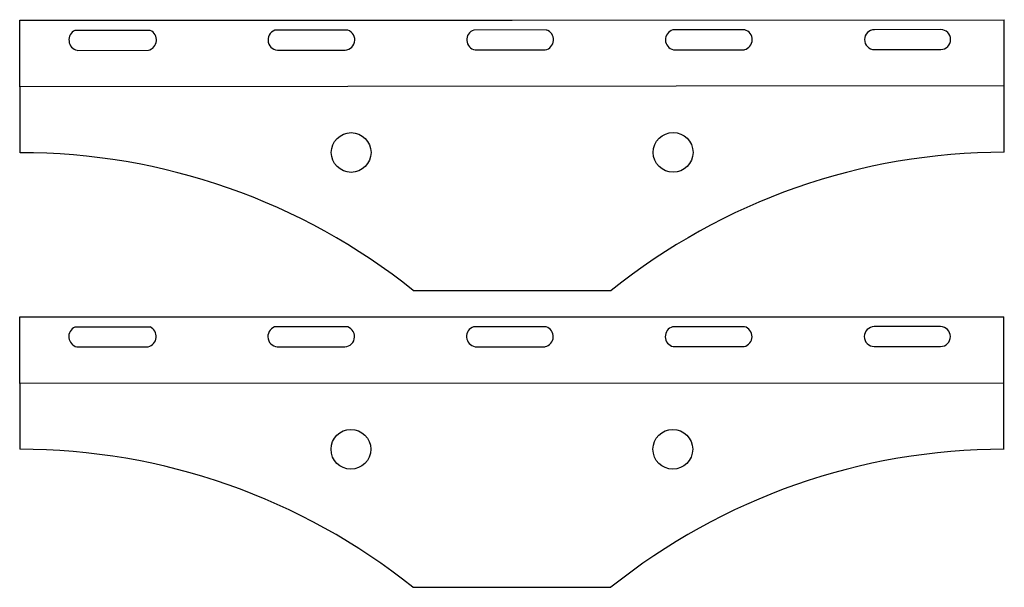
# Model space of a CAD drawing. Extents: x 26 to 175, y 82 to 168.
import ezdxf

# ---------------------------------------------------------------- set-up
doc = ezdxf.new("R2010")
doc.units = 0
doc.layers.get('0').update_dxf_attribs({"linetype": 'CONTINUOUS'})

msp = doc.modelspace()

# ---------------------------------------------------------------- linework, layer by layer
at = {"color": 7, "linetype": 'CONTINUOUS'}
for p, q in [((26.51, 167.72), (100.81, 167.72)), ((26.51, 157.65), (26.51, 167.72)), ((100.81, 167.72), (175.1, 167.79)), ((175.11, 157.79), (175.1, 167.79)), ((46.19, 166.18), (34.82, 166.17)), ((76.02, 166.21), (64.99, 166.2)), ((105.98, 166.24), (95.03, 166.23)), ((135.93, 166.27), (125.08, 166.26)), ((165.51, 166.3), (155.51, 166.29)), ((35.14, 163.17), (45.91, 163.18)), ((65.68, 163.2), (75.31, 163.21)), ((95.25, 163.23), (105.81, 163.24)), ((125.17, 163.26), (135.88, 163.27)), ((155.52, 163.29), (165.52, 163.3)), ((175.11, 157.79), (26.51, 157.65)), ((26.51, 157.65), (26.51, 147.72)), ((175.12, 147.79), (175.11, 157.79)), ((85.89, 126.92), (115.76, 126.93)), ((26.48, 122.96), (100.77, 122.93)), ((26.48, 112.89), (26.48, 122.96)), ((100.77, 122.93), (175.06, 122.96)), ((175.07, 112.96), (175.06, 122.96)), ((46.16, 121.41), (34.79, 121.41)), ((75.99, 121.43), (64.96, 121.42)), ((105.94, 121.44), (95, 121.44)), ((135.89, 121.46), (125.05, 121.45)), ((165.48, 121.47), (155.48, 121.47)), ((35.11, 118.41), (45.87, 118.41)), ((65.65, 118.42), (75.27, 118.43)), ((95.21, 118.44), (105.78, 118.44)), ((125.14, 118.45), (135.84, 118.46)), ((155.48, 118.47), (165.48, 118.47)), ((26.48, 112.89), (26.47, 102.96)), ((175.07, 112.96), (26.48, 112.89)), ((175.07, 102.96), (175.07, 112.96)), ((85.84, 82.13), (115.71, 82.13))]:
    msp.add_line(p, q, dxfattribs=at)
for centre in [(76.51, 147.75), (125.12, 147.77), (76.47, 102.96), (125.07, 102.96)]:
    msp.add_circle(centre, 3, dxfattribs=at)
for centre, radius, start, end in [((35.51, 164.73), 1.6, 115.5704, 256.593), ((45.51, 164.73), 1.6, 284.2607, 64.957), ((65.51, 164.74), 1.55, 109.8089, 276.1658), ((75.51, 164.75), 1.55, 262.4203, 70.8524), ((95.51, 164.76), 1.55, 108.1169, 260.0384), ((105.51, 164.76), 1.55, 281.0759, 72.5955), ((125.51, 164.77), 1.55, 106.2554, 257.2656), ((135.51, 164.78), 1.55, 283.6485, 74.5264), ((155.51, 164.79), 1.5, 90.0283, 270.0283), ((165.51, 164.8), 1.5, 270.0283, 90.0283), ((26.61, 52.85), 94.87, 51.328, 90.0553), ((175.12, 52.92), 94.87, 90.0013, 128.7287), ((35.48, 119.97), 1.6, 115.5421, 256.5647), ((45.48, 119.97), 1.6, 284.2323, 64.9287), ((65.48, 119.97), 1.55, 109.7806, 276.1375), ((75.48, 119.97), 1.55, 262.392, 70.8241), ((95.48, 119.97), 1.55, 108.0886, 260.0101), ((105.48, 119.97), 1.55, 281.0476, 72.5672), ((125.48, 119.97), 1.55, 106.2271, 257.2373), ((135.48, 119.97), 1.55, 283.6202, 74.4981), ((155.48, 119.97), 1.5, 90, 270), ((165.48, 119.97), 1.5, 270, 90), ((26.52, 8.09), 94.87, 51.2997, 90.027), ((175.03, 8.09), 94.87, 89.973, 128.7003)]:
    msp.add_arc(centre, radius, start, end, dxfattribs=at)

doc.saveas('drawing.dxf')
